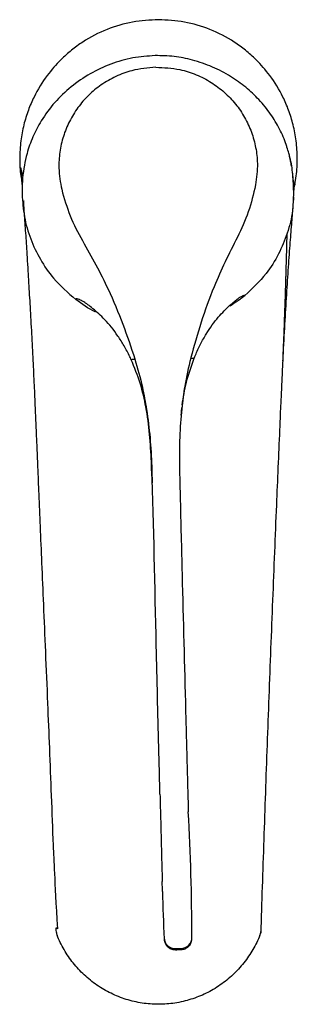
# Model space of a CAD drawing. Header units: millimetres. Extents: x 3897.304 to 3897.354, y 1708.838 to 1709.015.
import ezdxf

# ---------------------------------------------------------------- set-up
doc = ezdxf.new("R2010")
doc.units = ezdxf.units.MM
doc.layers.add('SANINDUSA', color=3, linetype='Continuous')

msp = doc.modelspace()

# ---------------------------------------------------------------- linework, layer by layer
at = {"layer": 'SANINDUSA'}
for p, q in [((3897.351835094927, 1708.953785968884), (3897.351829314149, 1708.953785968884)), ((3897.330449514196, 1708.849557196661), (3897.330482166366, 1708.84923957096)), ((3897.332509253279, 1708.847777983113), (3897.33350899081, 1708.847800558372))]:
    msp.add_line(p, q, dxfattribs=at)
at = {"layer": 'SANINDUSA', "flags": 128}
for points in [[(3897.330165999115, 1708.858112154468), (3897.330160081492, 1708.858328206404), (3897.330154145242, 1708.858545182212), (3897.330148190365, 1708.858763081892), (3897.330142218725, 1708.858981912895), (3897.330136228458, 1708.859201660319), (3897.330130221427, 1708.859422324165), (3897.33012419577, 1708.859643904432), (3897.330118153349, 1708.85986640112)], [(3897.330464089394, 1708.849722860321), (3897.330462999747, 1708.849669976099), (3897.330461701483, 1708.849626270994), (3897.330460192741, 1708.849591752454), (3897.330458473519, 1708.849566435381), (3897.330456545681, 1708.849550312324), (3897.330454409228, 1708.849543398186), (3897.33045206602, 1708.849545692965), (3897.330449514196, 1708.849557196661)]]:
    msp.add_lwpolyline(points, dxfattribs=at)
at = {"layer": 'SANINDUSA'}
for centre, radius, start, end in [((3896.922726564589, 1708.849363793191), 0.4127364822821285, 0.06551485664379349, 3.207364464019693), ((3897.662847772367, 1708.864855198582), 0.3327501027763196, 181.1611549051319, 182.6350706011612), ((3897.332459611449, 1708.849773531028), 0.001996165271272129, 181.4545536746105, 271.425012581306), ((3897.333468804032, 1708.849794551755), 0.001994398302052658, 271.1545781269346, 1.183257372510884), ((3897.332478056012, 1708.847764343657), 0.001031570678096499, 351.4705504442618, 2.011861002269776), ((3897.331477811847, 1708.847741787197), 0.001032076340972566, 351.4737052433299, 2.009830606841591)]:
    msp.add_arc(centre, radius, start, end, dxfattribs=at)
for points, knots in [([(3897.329445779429, 1709.015274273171), (3897.327883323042, 1709.015193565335), (3897.32471580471, 1709.015029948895), (3897.320070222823, 1709.013631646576), (3897.316790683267, 1709.011945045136), (3897.314742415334, 1709.010536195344), (3897.313737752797, 1709.009768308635), (3897.312767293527, 1709.008944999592), (3897.3112310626, 1709.007500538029), (3897.309123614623, 1709.005073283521), (3897.307219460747, 1709.001954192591), (3897.305915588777, 1708.998919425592), (3897.305099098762, 1708.996268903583), (3897.304549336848, 1708.993348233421), (3897.304373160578, 1708.990256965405), (3897.30448194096, 1708.98771690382), (3897.304776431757, 1708.986269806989), (3897.30486112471, 1708.985853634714)], [0, 0, 0, 0, 0.1070613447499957, 0.2170420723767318, 0.329953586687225, 0.358686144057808, 0.3876034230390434, 0.4167056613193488, 0.4459928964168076, 0.5322845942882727, 0.6364526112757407, 0.6953071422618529, 0.7586363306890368, 0.826437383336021, 0.8987074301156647, 0.9708691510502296, 1, 1, 1, 1]), ([(3897.353955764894, 1708.985451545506), (3897.354069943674, 1708.986005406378), (3897.35439719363, 1708.987592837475), (3897.354521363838, 1708.990272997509), (3897.35433868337, 1708.993362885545), (3897.353789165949, 1708.996276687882), (3897.352972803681, 1708.998922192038), (3897.351669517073, 1709.001953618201), (3897.349764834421, 1709.005072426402), (3897.347657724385, 1709.007498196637), (3897.34612191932, 1709.008941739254), (3897.345153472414, 1709.009763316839), (3897.344148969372, 1709.010531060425), (3897.342100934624, 1709.011939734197), (3897.338821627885, 1709.013626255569), (3897.334176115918, 1709.015024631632), (3897.331008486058, 1709.015188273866), (3897.329445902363, 1709.01526899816)], [0, 0, 0, 0, 0.03842780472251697, 0.1101386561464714, 0.1815689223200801, 0.2486013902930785, 0.3112400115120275, 0.3694821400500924, 0.472661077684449, 0.5582757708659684, 0.5871248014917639, 0.6159553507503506, 0.644603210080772, 0.673068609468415, 0.7849362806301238, 0.8939096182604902, 1, 1, 1, 1]), ([(3897.328824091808, 1709.008802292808), (3897.327485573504, 1709.008704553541), (3897.324769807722, 1709.008506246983), (3897.320827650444, 1709.007348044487), (3897.317058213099, 1709.005598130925), (3897.31363843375, 1709.00325933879), (3897.310631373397, 1709.000379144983), (3897.308335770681, 1708.997273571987), (3897.306710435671, 1708.994123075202), (3897.305743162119, 1708.991384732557), (3897.305402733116, 1708.989730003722), (3897.305257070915, 1708.989021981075)], [0, 0, 0, 0, 0.116047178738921, 0.2354521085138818, 0.3535961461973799, 0.4751071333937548, 0.5931138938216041, 0.7157280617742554, 0.8170003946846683, 0.9216984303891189, 1, 1, 1, 1]), ([(3897.352645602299, 1708.992092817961), (3897.3525867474, 1708.992310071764), (3897.352283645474, 1708.993428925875), (3897.351332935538, 1708.995541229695), (3897.349710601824, 1708.998301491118), (3897.347642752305, 1709.00086157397), (3897.345206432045, 1709.00314943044), (3897.342394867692, 1709.005156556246), (3897.339168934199, 1709.006841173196), (3897.335726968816, 1709.008026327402), (3897.332244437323, 1709.008732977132), (3897.329971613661, 1709.008779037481), (3897.328824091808, 1709.008802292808)], [0, 0, 0, 0, 0.02592456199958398, 0.1335111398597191, 0.2382930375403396, 0.3463036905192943, 0.4487921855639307, 0.5536340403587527, 0.6694202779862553, 0.7878860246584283, 0.8929061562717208, 1, 1, 1, 1]), ([(3897.328963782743, 1709.006699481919), (3897.327506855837, 1709.006568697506), (3897.32502569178, 1709.006345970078), (3897.321728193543, 1709.005101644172), (3897.319088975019, 1709.003600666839), (3897.316782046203, 1709.001686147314), (3897.314842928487, 1708.999462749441), (3897.313317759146, 1708.996956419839), (3897.312215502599, 1708.994250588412), (3897.311589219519, 1708.991416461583), (3897.31136212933, 1708.988179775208), (3897.311759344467, 1708.985964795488), (3897.311988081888, 1708.984689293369)], [0, 0, 0, 0, 0.1349054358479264, 0.2297455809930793, 0.3245749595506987, 0.4162952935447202, 0.5080052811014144, 0.5995328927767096, 0.6910700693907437, 0.7830682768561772, 0.8750792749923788, 1, 1, 1, 1]), ([(3897.328963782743, 1709.006699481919), (3897.330425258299, 1709.006634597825), (3897.332914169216, 1709.006524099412), (3897.336265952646, 1709.005429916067), (3897.338972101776, 1709.004049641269), (3897.341365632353, 1709.002241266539), (3897.343406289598, 1709.000107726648), (3897.345046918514, 1708.997672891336), (3897.346274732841, 1708.995019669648), (3897.347033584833, 1708.992216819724), (3897.347413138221, 1708.98899383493), (3897.34712154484, 1708.986763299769), (3897.346953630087, 1708.985478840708)], [0, 0, 0, 0, 0.1349054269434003, 0.229745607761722, 0.3245750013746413, 0.4162952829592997, 0.5080052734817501, 0.5995328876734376, 0.6910700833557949, 0.7830682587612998, 0.8750793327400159, 1, 1, 1, 1]), ([(3897.353803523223, 1708.984905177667), (3897.353753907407, 1708.985993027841), (3897.353657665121, 1708.9881031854), (3897.353169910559, 1708.99057672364), (3897.352710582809, 1708.99191101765), (3897.352587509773, 1708.992268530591)], [0, 0, 0, 0, 0.4378840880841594, 0.8493857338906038, 1, 1, 1, 1]), ([(3897.353428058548, 1708.988852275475), (3897.353379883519, 1708.98917909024), (3897.353313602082, 1708.98962873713), (3897.353231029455, 1708.990002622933), (3897.353208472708, 1708.990104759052)], [0, 0, 0, 0, 0.7268253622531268, 1, 1, 1, 1]), ([(3897.30490373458, 1708.985365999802), (3897.304870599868, 1708.985746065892), (3897.30477603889, 1708.986830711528), (3897.304717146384, 1708.987474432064), (3897.304667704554, 1708.988026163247), (3897.304631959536, 1708.988417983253), (3897.304614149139, 1708.988613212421)], [0, 0, 0, 0, 0.1550193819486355, 0.4423996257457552, 0.7221687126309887, 1, 1, 1, 1]), ([(3897.305257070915, 1708.989021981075), (3897.305137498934, 1708.988277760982), (3897.304885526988, 1708.98670947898), (3897.304862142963, 1708.984797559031), (3897.304849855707, 1708.983792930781)], [0, 0, 0, 0, 0.4745448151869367, 1, 1, 1, 1]), ([(3897.353837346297, 1708.984899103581), (3897.353802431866, 1708.98580199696), (3897.353762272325, 1708.986840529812), (3897.353613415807, 1708.987718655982), (3897.35359397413, 1708.987833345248)], [0, 0, 0, 0, 0.8693931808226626, 0.9999999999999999, 0.9999999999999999, 0.9999999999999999, 0.9999999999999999]), ([(3897.311987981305, 1708.984689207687), (3897.312452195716, 1708.98307508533), (3897.313380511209, 1708.979847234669), (3897.315700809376, 1708.975365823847), (3897.318214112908, 1708.971082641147), (3897.320700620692, 1708.966069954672), (3897.323106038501, 1708.960350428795), (3897.324487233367, 1708.956201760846), (3897.325180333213, 1708.954119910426)], [0, 0, 0, 0, 0.1436899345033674, 0.2873447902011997, 0.4339516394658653, 0.5805463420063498, 0.7895132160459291, 0.9999999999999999, 0.9999999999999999, 0.9999999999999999, 0.9999999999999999]), ([(3897.346953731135, 1708.985478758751), (3897.346567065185, 1708.983845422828), (3897.345793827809, 1708.980579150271), (3897.343691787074, 1708.975997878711), (3897.341389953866, 1708.971605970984), (3897.339152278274, 1708.966486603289), (3897.337031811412, 1708.96066488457), (3897.335860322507, 1708.956458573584), (3897.335272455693, 1708.954347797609)], [0, 0, 0, 0, 0.1436899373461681, 0.2873447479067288, 0.4339516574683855, 0.5805463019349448, 0.7895132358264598, 1, 1, 1, 1]), ([(3897.353766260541, 1708.982913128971), (3897.353798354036, 1708.983190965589), (3897.353862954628, 1708.983750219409), (3897.353815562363, 1708.984533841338), (3897.353791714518, 1708.984928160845)], [0, 0, 0, 0, 0.4967987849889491, 1, 1, 1, 1]), ([(3897.353825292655, 1708.984904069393), (3897.353831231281, 1708.984934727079), (3897.353877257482, 1708.985172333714), (3897.353927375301, 1708.985458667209), (3897.353979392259, 1708.985733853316), (3897.354006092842, 1708.985862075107), (3897.354015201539, 1708.985887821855), (3897.354012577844, 1708.985849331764), (3897.354000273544, 1708.985758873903), (3897.353989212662, 1708.985683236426), (3897.353973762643, 1708.985582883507), (3897.353936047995, 1708.985350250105), (3897.353897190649, 1708.985119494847), (3897.353860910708, 1708.984937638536), (3897.353858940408, 1708.984927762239)], [0, 0, 0, 0, 0.03280016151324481, 0.2542114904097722, 0.4947258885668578, 0.661731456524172, 0.7621378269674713, 0.8285263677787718, 0.8503762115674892, 0.8702005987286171, 0.8897783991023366, 0.9118952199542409, 0.995215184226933, 1, 1, 1, 1]), ([(3897.304850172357, 1708.983792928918), (3897.304946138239, 1708.982440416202), (3897.305140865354, 1708.979695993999), (3897.306295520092, 1708.975730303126), (3897.308073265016, 1708.971984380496), (3897.310685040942, 1708.968171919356), (3897.313135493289, 1708.96604622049), (3897.3145300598, 1708.964836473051)], [0, 0, 0, 0, 0.1846307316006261, 0.3746394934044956, 0.5592558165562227, 0.7491699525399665, 1, 1, 1, 1]), ([(3897.353717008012, 1708.982916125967), (3897.353691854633, 1708.982224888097), (3897.353615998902, 1708.980140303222), (3897.352744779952, 1708.976780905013), (3897.351155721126, 1708.972956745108), (3897.348714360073, 1708.969030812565), (3897.346363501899, 1708.966796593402), (3897.345025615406, 1708.965525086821)], [0, 0, 0, 0, 0.1036277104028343, 0.3125129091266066, 0.5154700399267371, 0.7242512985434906, 1, 1, 1, 1]), ([(3897.353812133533, 1708.983356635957), (3897.353760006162, 1708.982748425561), (3897.353642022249, 1708.981371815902), (3897.353399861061, 1708.978391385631), (3897.353109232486, 1708.974621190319), (3897.352789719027, 1708.970179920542), (3897.352459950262, 1708.965160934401), (3897.352135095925, 1708.959730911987), (3897.351935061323, 1708.955766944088), (3897.351835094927, 1708.953785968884)], [0, 0, 0, 0, 0.1133205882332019, 0.2564872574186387, 0.4020837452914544, 0.5547496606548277, 0.7045351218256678, 0.85234275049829, 1, 1, 1, 1]), ([(3897.305138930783, 1708.982613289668), (3897.305126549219, 1708.982534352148), (3897.305097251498, 1708.982347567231), (3897.305141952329, 1708.981482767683), (3897.305208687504, 1708.980306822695), (3897.305317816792, 1708.978771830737), (3897.305455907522, 1708.976933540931), (3897.305590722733, 1708.974986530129), (3897.305715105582, 1708.972898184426), (3897.305857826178, 1708.97052990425), (3897.306045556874, 1708.967416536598), (3897.306286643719, 1708.963484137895), (3897.30655200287, 1708.958813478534), (3897.306797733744, 1708.954050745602), (3897.307007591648, 1708.949561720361), (3897.30718619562, 1708.945482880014), (3897.30734319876, 1708.941882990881), (3897.30749579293, 1708.938336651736), (3897.30766605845, 1708.934353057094), (3897.307849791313, 1708.929453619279), (3897.308093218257, 1708.923684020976), (3897.308383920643, 1708.917050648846), (3897.308707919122, 1708.909511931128), (3897.309066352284, 1708.90105137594), (3897.309424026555, 1708.892407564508), (3897.309772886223, 1708.883733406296), (3897.310114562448, 1708.875179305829), (3897.310435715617, 1708.86643667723), (3897.310696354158, 1708.860679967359), (3897.311206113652, 1708.85134335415)], [0, 0, 0, 0, 0.01980948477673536, 0.04687394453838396, 0.07194153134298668, 0.1054119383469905, 0.1339167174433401, 0.157560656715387, 0.1809314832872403, 0.2072859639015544, 0.2355229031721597, 0.2758723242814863, 0.3179058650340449, 0.3562314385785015, 0.3901786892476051, 0.4197918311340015, 0.4450903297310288, 0.4660320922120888, 0.4930894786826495, 0.5261729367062, 0.5642784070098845, 0.6076028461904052, 0.6566968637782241, 0.7116078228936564, 0.7723135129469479, 0.8250387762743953, 0.8814397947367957, 0.9414431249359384, 1, 1, 1, 1]), ([(3897.352578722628, 1708.976627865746), (3897.352577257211, 1708.976554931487), (3897.35256310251, 1708.975850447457), (3897.352539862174, 1708.974979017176), (3897.352519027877, 1708.974197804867)], [0, 0, 0, 0, 0.1035286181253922, 1, 1, 1, 1]), ([(3897.352519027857, 1708.974197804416), (3897.352504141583, 1708.973644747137), (3897.352474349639, 1708.972551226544), (3897.352431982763, 1708.971031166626), (3897.352396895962, 1708.969795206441), (3897.352376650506, 1708.969091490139), (3897.352347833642, 1708.968095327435), (3897.3523243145, 1708.967292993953), (3897.352296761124, 1708.966404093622), (3897.352288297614, 1708.966133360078), (3897.352280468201, 1708.965886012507), (3897.352262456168, 1708.9653223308), (3897.352243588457, 1708.964743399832), (3897.352218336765, 1708.963987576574), (3897.352203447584, 1708.96354886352), (3897.352166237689, 1708.962465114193), (3897.352131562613, 1708.961488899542), (3897.352091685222, 1708.960402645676), (3897.352043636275, 1708.959105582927), (3897.351995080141, 1708.957846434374), (3897.351912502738, 1708.95577441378), (3897.351870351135, 1708.954749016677), (3897.351829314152, 1708.953785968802)], [0.3334074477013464, 0.3334074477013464, 0.3334074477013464, 0.3334074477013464, 0.397416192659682, 0.458816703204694, 0.5042528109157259, 0.5337317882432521, 0.534819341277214, 0.610715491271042, 0.617264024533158, 0.623450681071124, 0.6375292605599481, 0.6415183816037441, 0.6783077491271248, 0.6929723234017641, 0.712550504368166, 0.719073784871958, 0.7929233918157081, 0.800649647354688, 0.816150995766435, 0.908550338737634, 0.9118714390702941, 1, 1, 1, 1]), ([(3897.315541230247, 1708.964628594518), (3897.315250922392, 1708.964754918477), (3897.314721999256, 1708.964985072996), (3897.314541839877, 1708.964942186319), (3897.314525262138, 1708.964867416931), (3897.314534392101, 1708.964844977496), (3897.314528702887, 1708.964839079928), (3897.314527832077, 1708.964838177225)], [0, 0, 0, 0, 0.5001536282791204, 0.9112492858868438, 0.9405071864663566, 0.9908938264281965, 1, 1, 1, 1]), ([(3897.335923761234, 1708.954336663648), (3897.335982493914, 1708.954478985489), (3897.336329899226, 1708.955320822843), (3897.337022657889, 1708.956813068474), (3897.338401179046, 1708.959294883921), (3897.340223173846, 1708.961728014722), (3897.341995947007, 1708.963515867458), (3897.343148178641, 1708.964515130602), (3897.343868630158, 1708.96507615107), (3897.344087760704, 1708.965207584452), (3897.344201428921, 1708.965275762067)], [0, 0, 0, 0, 0.02138789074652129, 0.1265099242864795, 0.2315174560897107, 0.4499846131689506, 0.6618845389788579, 0.7717947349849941, 0.8816245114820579, 1, 1, 1, 1]), ([(3897.344201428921, 1708.965275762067), (3897.344456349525, 1708.965414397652), (3897.344920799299, 1708.965666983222), (3897.345047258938, 1708.965631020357), (3897.345038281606, 1708.965556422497), (3897.345024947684, 1708.965533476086), (3897.345027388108, 1708.965527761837), (3897.345027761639, 1708.965526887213)], [0, 0, 0, 0, 0.500153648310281, 0.9112494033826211, 0.9405073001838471, 0.9908940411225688, 1, 1, 1, 1]), ([(3897.318104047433, 1708.962585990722), (3897.318082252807, 1708.962595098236), (3897.31678279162, 1708.963138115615), (3897.315646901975, 1708.963994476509), (3897.314530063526, 1708.964836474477)], [0, 0, 0, 0, 0.01677204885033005, 1, 1, 1, 1]), ([(3897.324474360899, 1708.95407812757), (3897.324408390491, 1708.954217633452), (3897.324018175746, 1708.95504281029), (3897.32324906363, 1708.956502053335), (3897.321739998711, 1708.958918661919), (3897.31978118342, 1708.961266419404), (3897.317897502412, 1708.96297170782), (3897.316673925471, 1708.963917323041), (3897.31590651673, 1708.964444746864), (3897.315665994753, 1708.964565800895), (3897.315541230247, 1708.964628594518)], [0, 0, 0, 0, 0.0213879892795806, 0.1265098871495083, 0.2315174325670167, 0.4499846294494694, 0.6618844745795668, 0.7717946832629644, 0.8816244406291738, 1, 1, 1, 1]), ([(3897.335272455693, 1708.954347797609), (3897.335269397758, 1708.954335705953), (3897.335263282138, 1708.954311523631), (3897.335257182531, 1708.954287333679), (3897.335254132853, 1708.954275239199)], [0, 0, 0, 0, 0.5000204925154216, 1, 1, 1, 1]), ([(3897.335875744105, 1708.954219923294), (3897.335883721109, 1708.95423938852), (3897.335899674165, 1708.954278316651), (3897.335915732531, 1708.954317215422), (3897.335923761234, 1708.954336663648)], [0, 0, 0, 0, 0.5000298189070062, 1, 1, 1, 1]), ([(3897.324528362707, 1708.953963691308), (3897.324519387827, 1708.953982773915), (3897.324501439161, 1708.954020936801), (3897.324483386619, 1708.954059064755), (3897.324474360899, 1708.95407812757)], [0, 0, 0, 0, 0.5000304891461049, 1, 1, 1, 1]), ([(3897.325202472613, 1708.954048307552), (3897.325086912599, 1708.954033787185), (3897.324862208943, 1708.954005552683), (3897.324637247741, 1708.953977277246), (3897.324527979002, 1708.953963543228)], [0, 0, 0, 0, 0.5142774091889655, 1, 1, 1, 1]), ([(3897.328167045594, 1708.935539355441), (3897.328075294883, 1708.937196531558), (3897.327891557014, 1708.94051515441), (3897.327276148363, 1708.945242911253), (3897.326250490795, 1708.949759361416), (3897.325104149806, 1708.952557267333), (3897.324527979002, 1708.953963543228)], [0, 0, 0, 0, 0.2653674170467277, 0.5314186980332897, 0.7644829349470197, 1, 1, 1, 1]), ([(3897.325180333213, 1708.954119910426), (3897.325183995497, 1708.954107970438), (3897.325191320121, 1708.954084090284), (3897.325198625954, 1708.954060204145), (3897.325202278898, 1708.954048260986)], [0, 0, 0, 0, 0.4999962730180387, 0.9999999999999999, 0.9999999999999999, 0.9999999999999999, 0.9999999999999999]), ([(3897.325202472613, 1708.954048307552), (3897.325680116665, 1708.952378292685), (3897.326542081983, 1708.949364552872), (3897.327064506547, 1708.94632314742), (3897.327297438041, 1708.944967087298)], [0, 0, 0, 0, 0.5541337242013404, 1, 1, 1, 1]), ([(3897.335253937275, 1708.954275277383), (3897.334861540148, 1708.952585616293), (3897.334153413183, 1708.949536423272), (3897.333786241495, 1708.946474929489), (3897.33362253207, 1708.945109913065)], [0, 0, 0, 0, 0.5541338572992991, 1, 1, 1, 1]), ([(3897.333717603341, 1708.945806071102), (3897.33393233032, 1708.947179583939), (3897.334375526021, 1708.950014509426), (3897.335365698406, 1708.95278935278), (3897.335876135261, 1708.954219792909)], [0, 0, 0, 0, 0.4844969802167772, 1, 1, 1, 1]), ([(3897.335254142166, 1708.954275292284), (3897.335360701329, 1708.954265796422), (3897.335567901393, 1708.954247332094), (3897.335775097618, 1708.954228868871), (3897.335875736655, 1708.954219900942)], [0, 0, 0, 0, 0.5142815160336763, 1, 1, 1, 1]), ([(3897.351618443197, 1708.949031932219), (3897.351441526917, 1708.945054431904), (3897.35126512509, 1708.941040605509), (3897.350987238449, 1708.934584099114), (3897.350679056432, 1708.927250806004), (3897.350350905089, 1708.91925846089), (3897.350005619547, 1708.910618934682), (3897.349666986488, 1708.901912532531), (3897.349337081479, 1708.893190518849), (3897.349017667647, 1708.884498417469), (3897.348710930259, 1708.875894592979), (3897.348415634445, 1708.867338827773), (3897.348132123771, 1708.858851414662), (3897.347956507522, 1708.853326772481), (3897.3478685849, 1708.850560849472)], [0, 0, 0, 0, 0.0631046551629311, 0.1342797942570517, 0.2052639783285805, 0.2928579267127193, 0.3806406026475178, 0.4684391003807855, 0.5562613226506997, 0.6440989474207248, 0.7319423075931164, 0.8193716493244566, 0.9095680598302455, 1, 1, 1, 1]), ([(3897.327297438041, 1708.944967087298), (3897.32753027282, 1708.943273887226), (3897.327996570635, 1708.939882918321), (3897.328145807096, 1708.936445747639), (3897.328220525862, 1708.934724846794)], [0, 0, 0, 0, 0.4993263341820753, 0.9999999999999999, 0.9999999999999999, 0.9999999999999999, 0.9999999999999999]), ([(3897.33362253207, 1708.945109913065), (3897.333476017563, 1708.943408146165), (3897.333182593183, 1708.940000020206), (3897.333207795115, 1708.936560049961), (3897.33322041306, 1708.934837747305)], [0, 0, 0, 0, 0.499326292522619, 1, 1, 1, 1]), ([(3897.333220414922, 1708.934837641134), (3897.333220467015, 1708.934835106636), (3897.333221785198, 1708.934770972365), (3897.333223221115, 1708.934706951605), (3897.333224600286, 1708.934645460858)], [0, 0, 0, 0, 0.03951862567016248, 1, 1, 1, 1]), ([(3897.328204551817, 1708.934408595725), (3897.328208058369, 1708.934429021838), (3897.328215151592, 1708.934470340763), (3897.32822242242, 1708.93451168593), (3897.328226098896, 1708.934532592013)], [0, 0, 0, 0, 0.4943524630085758, 1, 1, 1, 1]), ([(3897.329498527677, 1708.884165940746), (3897.329340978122, 1708.890232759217), (3897.328906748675, 1708.906953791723), (3897.328622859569, 1708.923956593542), (3897.328204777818, 1708.93440863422), (3897.328204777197, 1708.934408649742)], [0, 0, 0, 0, 0.3628252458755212, 0.9999990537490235, 1, 1, 1, 1]), ([(3897.328220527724, 1708.934724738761), (3897.328220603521, 1708.934722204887), (3897.328222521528, 1708.934658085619), (3897.328224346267, 1708.934594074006), (3897.328226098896, 1708.934532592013)], [0, 0, 0, 0, 0.03951814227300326, 1, 1, 1, 1]), ([(3897.328226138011, 1708.934532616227), (3897.328226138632, 1708.934532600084), (3897.328241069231, 1708.934144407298), (3897.328254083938, 1708.933472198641), (3897.328280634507, 1708.932562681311), (3897.328294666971, 1708.932044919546), (3897.328301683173, 1708.931786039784)], [0, 0, 0, 0, 1.79309526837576e-05, 0.4311901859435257, 0.7155963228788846, 0.9999999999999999, 0.9999999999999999, 0.9999999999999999, 0.9999999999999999]), ([(3897.33322456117, 1708.93464548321), (3897.333224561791, 1708.934645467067), (3897.333240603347, 1708.934228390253), (3897.333247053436, 1708.933593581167), (3897.333270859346, 1708.932673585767), (3897.333282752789, 1708.932156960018), (3897.333288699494, 1708.931898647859)], [0, 0, 0, 0, 1.668924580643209e-05, 0.4311913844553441, 0.7155964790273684, 1, 1, 1, 1]), ([(3897.333288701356, 1708.931898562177), (3897.333324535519, 1708.930389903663), (3897.333469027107, 1708.924306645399), (3897.333822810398, 1708.910061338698), (3897.334156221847, 1708.897331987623), (3897.334369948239, 1708.889172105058)], [0, 0, 0, 0, 0.1058536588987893, 0.4268263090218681, 0.9999999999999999, 0.9999999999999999, 0.9999999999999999, 0.9999999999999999]), ([(3897.329709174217, 1708.875622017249), (3897.329682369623, 1708.876684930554), (3897.329610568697, 1708.879532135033), (3897.329541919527, 1708.882379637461), (3897.329498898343, 1708.884164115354)], [0, 0, 0, 0, 0.3733182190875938, 1, 1, 1, 1]), ([(3897.334663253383, 1708.878089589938), (3897.33468529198, 1708.87724695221), (3897.334733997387, 1708.875384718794), (3897.334785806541, 1708.873488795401), (3897.334810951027, 1708.87264377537), (3897.334816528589, 1708.872456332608)], [0, 0, 0, 0, 0.3914020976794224, 0.8650005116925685, 0.9999999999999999, 0.9999999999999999, 0.9999999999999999, 0.9999999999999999]), ([(3897.311206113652, 1708.85134335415), (3897.311093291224, 1708.851441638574), (3897.310882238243, 1708.851625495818), (3897.310934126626, 1708.851057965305), (3897.311038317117, 1708.850581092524), (3897.311064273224, 1708.850462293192)], [0, 0, 0, 0, 0.4630639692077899, 0.8662376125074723, 1, 1, 1, 1]), ([(3897.329445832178, 1708.837742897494), (3897.328451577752, 1708.837742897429), (3897.327470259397, 1708.837818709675), (3897.325532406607, 1708.838115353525), (3897.324575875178, 1708.838336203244), (3897.32316015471, 1708.838778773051), (3897.322690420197, 1708.838945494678), (3897.321773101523, 1708.839310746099), (3897.3213236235, 1708.839509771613), (3897.320002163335, 1708.840154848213), (3897.319157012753, 1708.840648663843), (3897.317943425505, 1708.841484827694), (3897.317546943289, 1708.841780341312), (3897.316777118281, 1708.842400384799), (3897.316406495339, 1708.842722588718), (3897.315336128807, 1708.843724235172), (3897.3146776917, 1708.844438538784), (3897.313771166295, 1708.845577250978), (3897.313482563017, 1708.845968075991), (3897.312932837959, 1708.846772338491), (3897.312671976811, 1708.847185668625), (3897.311940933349, 1708.848442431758), (3897.311518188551, 1708.849307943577), (3897.31115858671, 1708.850199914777)], [0, 0, 0, 0, 0.1249999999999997, 0.1249999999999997, 0.2499999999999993, 0.2499999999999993, 0.3124999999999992, 0.3124999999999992, 0.374999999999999, 0.374999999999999, 0.4999999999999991, 0.4999999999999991, 0.5624999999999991, 0.5624999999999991, 0.6249999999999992, 0.6249999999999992, 0.7499999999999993, 0.7499999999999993, 0.8124999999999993, 0.8124999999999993, 0.8749999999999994, 0.8749999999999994, 1, 1, 1, 1]), ([(3897.347733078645, 1708.850199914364), (3897.347373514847, 1708.849308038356), (3897.346952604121, 1708.848447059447), (3897.345988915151, 1708.846787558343), (3897.345446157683, 1708.84598902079), (3897.344535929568, 1708.844841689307), (3897.344215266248, 1708.844466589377), (3897.343551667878, 1708.843746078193), (3897.343207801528, 1708.843399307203), (3897.342140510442, 1708.842399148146), (3897.341381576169, 1708.841785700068), (3897.339767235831, 1708.840668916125), (3897.338905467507, 1708.840163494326), (3897.337138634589, 1708.839299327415), (3897.336228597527, 1708.838935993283), (3897.334823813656, 1708.838494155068), (3897.33434890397, 1708.838364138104), (3897.333385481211, 1708.838139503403), (3897.332896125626, 1708.838044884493), (3897.331427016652, 1708.83781873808), (3897.330440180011, 1708.837742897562), (3897.329445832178, 1708.837742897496)], [0, 0, 0, 0, 0.1249999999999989, 0.1249999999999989, 0.2499999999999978, 0.2499999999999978, 0.3124999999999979, 0.3124999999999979, 0.3749999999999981, 0.3749999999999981, 0.4999999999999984, 0.4999999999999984, 0.6249999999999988, 0.6249999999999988, 0.7499999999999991, 0.7499999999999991, 0.8124999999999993, 0.8124999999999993, 0.8749999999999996, 0.8749999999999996, 1, 1, 1, 1]), ([(3897.333498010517, 1708.847643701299), (3897.333638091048, 1708.847642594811), (3897.33399799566, 1708.847639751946), (3897.334498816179, 1708.847876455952), (3897.334922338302, 1708.848223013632), (3897.335188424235, 1708.848588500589), (3897.335335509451, 1708.848912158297), (3897.335402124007, 1708.849146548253), (3897.335431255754, 1708.849298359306), (3897.335447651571, 1708.849423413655), (3897.335456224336, 1708.849536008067), (3897.335460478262, 1708.849633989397), (3897.335462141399, 1708.849714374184), (3897.33546300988, 1708.84975635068)], [0, 0, 0, 0, 0.07031838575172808, 0.1806668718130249, 0.2705612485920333, 0.3468423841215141, 0.4100624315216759, 0.4577311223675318, 0.4980368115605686, 0.5494181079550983, 0.6435277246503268, 0.8138521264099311, 1, 1, 1, 1]), ([(3897.347826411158, 1708.850431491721), (3897.347833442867, 1708.850453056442), (3897.347840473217, 1708.850474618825), (3897.347847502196, 1708.85049617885), (3897.347851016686, 1708.850506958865), (3897.347854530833, 1708.85051773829), (3897.347858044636, 1708.850528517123), (3897.347861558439, 1708.850539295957), (3897.347865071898, 1708.8505500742), (3897.347868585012, 1708.850560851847)], [5.118994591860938e-12, 5.118994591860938e-12, 5.118994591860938e-12, 5.118994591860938e-12, 7.656945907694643e-05, 7.656945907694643e-05, 7.656945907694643e-05, 0.0001148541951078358, 0.0001148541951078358, 0.0001148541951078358, 0.0001531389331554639, 0.0001531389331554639, 0.0001531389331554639, 0.0001531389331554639]), ([(3897.3478685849, 1708.850560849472), (3897.347922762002, 1708.850876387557), (3897.348001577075, 1708.851335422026), (3897.347889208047, 1708.851307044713), (3897.347854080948, 1708.851298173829)], [0, 0, 0, 0, 0.6873951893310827, 0.9999999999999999, 0.9999999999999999, 0.9999999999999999, 0.9999999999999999]), ([(3897.330475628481, 1708.849277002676), (3897.330482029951, 1708.849239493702), (3897.330494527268, 1708.849166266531), (3897.33055601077, 1708.848930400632), (3897.330714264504, 1708.848564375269), (3897.331022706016, 1708.848148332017), (3897.331528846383, 1708.847781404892), (3897.332056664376, 1708.847577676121), (3897.332395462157, 1708.847611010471), (3897.332498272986, 1708.84762112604)], [0, 0, 0, 0, 0.1091674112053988, 0.2131228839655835, 0.3307222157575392, 0.5014899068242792, 0.6883711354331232, 0.9054337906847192, 1, 1, 1, 1])]:
    msp.add_open_spline(points, degree=3, knots=knots, dxfattribs=at)
for points, degree in [([(3897.353208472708, 1708.990104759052), (3897.353060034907, 1708.990629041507)], 1), ([(3897.304999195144, 1708.987083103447), (3897.304614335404, 1708.988613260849)], 1), ([(3897.353768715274, 1708.984868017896), (3897.353793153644, 1708.985050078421)], 1), ([(3897.353837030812, 1708.984899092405), (3897.353809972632, 1708.984452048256)], 1), ([(3897.354006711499, 1708.985604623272), (3897.353998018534, 1708.985505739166)], 1), ([(3897.34239068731, 1708.963683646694), (3897.345025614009, 1708.965525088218)], 1), ([(3897.351835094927, 1708.953785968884), (3897.351618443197, 1708.949031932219)], 1), ([(3897.333541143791, 1708.94395424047), (3897.333659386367, 1708.945379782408)], 1), ([(3897.328204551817, 1708.934408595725), (3897.328167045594, 1708.935539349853)], 1), ([(3897.334370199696, 1708.889172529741), (3897.334663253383, 1708.878089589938)], 1), ([(3897.329709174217, 1708.875622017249), (3897.330118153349, 1708.85986640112)], 1), ([(3897.311065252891, 1708.850431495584), (3897.311096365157, 1708.850354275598), (3897.311127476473, 1708.850277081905), (3897.311158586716, 1708.850199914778)], 3), ([(3897.347733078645, 1708.850199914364), (3897.347764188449, 1708.850277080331), (3897.347795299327, 1708.850354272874), (3897.347826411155, 1708.850431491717)], 3), ([(3897.33249847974, 1708.847588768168), (3897.333498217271, 1708.847611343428)], 1)]:
    msp.add_open_spline(points, degree=degree, dxfattribs=at)

doc.saveas('drawing.dxf')
